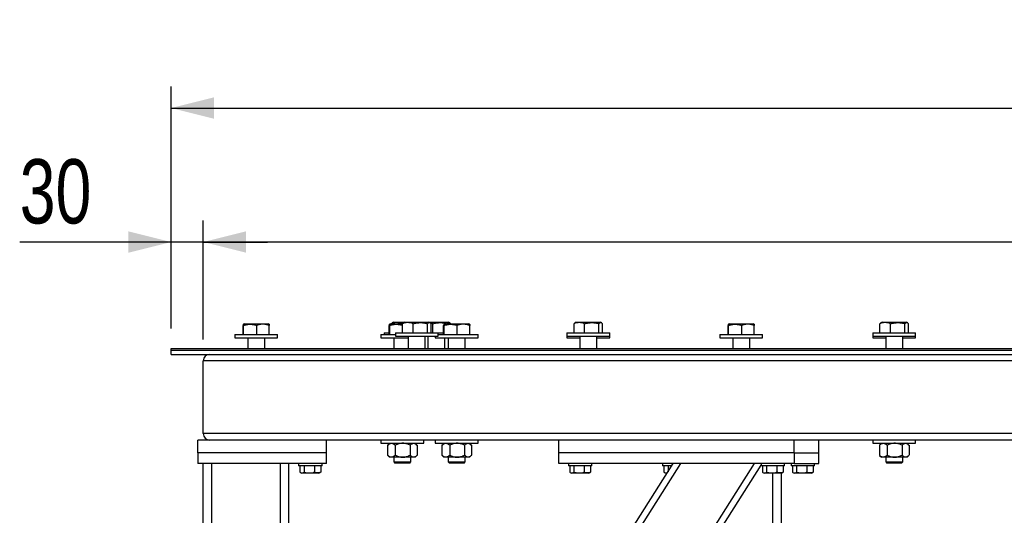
# Model space of a CAD drawing. Header units: millimetres. Extents: x 5 to 589, y 5 to 415.
# Tile 45 of 115: x 420 to 466, y 212 to 235. Entities that reach past the tile are written whole.
import ezdxf

# ---------------------------------------------------------------- set-up
doc = ezdxf.new("R2010")
doc.units = ezdxf.units.MM
doc.layers.add('COTES', color=1, linetype='Continuous')
doc.layers.add('TRAIT-FORT', color=4, linetype='Continuous', lineweight=25)
doc.styles.add('SLDTEXTSTYLE0', font='TXT', dxfattribs={"width": 0.75})
doc.dimstyles.new('SLDDIMSTYLE0', dxfattribs={"dimtxt": 3, "dimasz": 2, "dimexe": 0, "dimexo": 0.0625, "dimgap": 0.75, "dimtad": 1, "dimlfac": 20, "dimrnd": 1e-09, "dimzin": 12, "dimdsep": 46, "dimtxsty": 'SLDTEXTSTYLE0', "dimsah": 1, "dimcen": 0.09, "dimadec": 0, "dimazin": 3, "dimtfac": 1, "dimtofl": 0, "dimtmove": 0, "dimatfit": 3, "dimfxl": 1, "dimfrac": 2, "dimtolj": 1, "dimtzin": 12, "dimarcsym": 0})
doc.dimstyles.new('SLDDIMSTYLE1', dxfattribs={"dimtxt": 3, "dimasz": 2, "dimexe": 0, "dimexo": 0.0625, "dimgap": 0.75, "dimtad": 1, "dimlfac": 20, "dimrnd": 1e-09, "dimzin": 12, "dimdsep": 46, "dimtxsty": 'SLDTEXTSTYLE0', "dimsah": 1, "dimcen": 0.09, "dimadec": 0, "dimazin": 3, "dimtfac": 1, "dimtmove": 0, "dimatfit": 0, "dimfxl": 1, "dimfrac": 2, "dimtolj": 1, "dimtzin": 12, "dimarcsym": 0})

# ---------------------------------------------------------------- blocks, each defined once
blk = doc.blocks.new('_D_14')
at = {"layer": 'COTES', "color": 1, "transparency": 16777216}
for p, q in [((426.683, 220.802), (426.683, 225.847)), ((428.183, 220.302), (428.183, 225.847)), ((426.683, 224.847), (419.609, 224.847)), ((428.183, 224.847), (426.683, 224.847)), ((428.183, 224.847), (431.183, 224.847))]:
    blk.add_line(p, q, dxfattribs=at)
for points in [[(426.683, 224.847), (424.683, 225.347), (424.683, 224.347)], [(428.183, 224.847), (430.183, 224.347), (430.183, 225.347)]]:
    blk.add_solid(points, dxfattribs=at)
at = {"layer": 'COTES', "color": 1, "transparency": 16777216, "insert": (419.609, 228.714), "char_height": 3, "attachment_point": 1, "style": 'SLDTEXTSTYLE0'}
blk.add_mtext('30', dxfattribs=at)
blk = doc.blocks.new('_D_15')
at = {"layer": 'COTES', "color": 1, "transparency": 16777216}
for p, q in [((426.683, 220.802), (426.683, 232.102)), ((573.183, 220.802), (573.183, 232.102)), ((426.683, 231.102), (573.183, 231.102))]:
    blk.add_line(p, q, dxfattribs=at)
for points in [[(426.683, 231.102), (428.683, 230.602), (428.683, 231.602)], [(573.183, 231.102), (571.183, 231.602), (571.183, 230.602)]]:
    blk.add_solid(points, dxfattribs=at)
at = {"layer": 'COTES', "color": 1, "transparency": 16777216, "char_height": 3, "attachment_point": 1, "style": 'SLDTEXTSTYLE0'}
for s, insert in [('2930', (490.305, 234.969)), ('Toles', (500.297, 234.969))]:
    blk.add_mtext(s, dxfattribs=dict(at, insert=insert))
blk = doc.blocks.new('_D_17')
at = {"layer": 'COTES', "color": 1, "transparency": 16777216}
for p, q in [((428.183, 220.302), (428.183, 225.847)), ((571.683, 220.302), (571.683, 225.847)), ((571.683, 224.847), (428.183, 224.847))]:
    blk.add_line(p, q, dxfattribs=at)
for points in [[(428.183, 224.847), (430.183, 224.347), (430.183, 225.347)], [(571.683, 224.847), (569.683, 225.347), (569.683, 224.347)]]:
    blk.add_solid(points, dxfattribs=at)
at = {"layer": 'COTES', "color": 1, "transparency": 16777216, "char_height": 3, "attachment_point": 1, "style": 'SLDTEXTSTYLE0'}
for s, insert in [('2870', (488.68, 228.714)), ('Cadre', (498.672, 228.714))]:
    blk.add_mtext(s, dxfattribs=dict(at, insert=insert))

msp = doc.modelspace()

# ---------------------------------------------------------------- linework, layer by layer
at = {"layer": 'TRAIT-FORT', "color": 4, "linetype": 'Continuous', "lineweight": 25}
for p, q in [((430.04578, 220.52658), (430.04578, 220.95567)), ((430.08618, 221.02658), (430.05566, 221.00896)), ((430.06715, 220.52658), (430.06715, 220.95567)), ((430.08618, 221.02658), (430.95627, 221.02658)), ((430.67755, 220.52658), (430.67755, 220.95567)), ((430.95627, 221.02658), (431.22618, 221.02658)), ((431.25669, 221.00896), (431.22618, 221.02658)), ((431.26658, 220.52658), (431.26658, 220.95567)), ((436.86904, 220.52658), (436.86904, 220.95567)), ((436.90945, 221.02658), (436.87893, 221.00896)), ((436.89042, 220.52658), (436.89042, 220.95567)), ((436.90945, 221.02658), (437.48504, 221.02658)), ((436.96363, 221.02658), (436.96363, 221.03067)), ((437.0607, 221.10158), (437.01143, 221.07313)), ((437.0607, 221.10158), (437.5821, 221.10158)), ((437.45923, 221.03067), (437.49365, 221.03992)), ((437.45923, 221.02658), (437.45923, 221.03067)), ((437.48504, 220.60158), (437.48504, 221.03067)), ((437.5821, 221.10158), (437.53284, 221.07313)), ((437.5821, 221.10158), (438.70437, 221.10158)), ((437.98064, 220.60158), (437.98064, 221.03067)), ((438.64771, 220.60158), (438.64771, 221.03067)), ((438.70437, 221.10158), (438.7221, 221.10158)), ((438.77137, 221.07313), (438.7221, 221.10158)), ((438.7221, 221.10158), (439.62282, 221.10158)), ((438.89908, 221.03067), (438.77404, 221.06991)), ((438.81917, 220.60158), (438.81917, 221.03067)), ((438.89908, 220.60158), (438.89908, 221.03067)), ((439.40896, 220.52658), (439.40896, 220.95567)), ((439.44936, 221.02658), (439.41885, 221.00896)), ((439.43033, 220.52658), (439.43033, 220.95567)), ((439.44936, 221.02658), (440.31945, 221.02658)), ((439.56615, 221.02658), (439.56615, 221.03067)), ((439.62282, 221.10158), (439.64055, 221.10158)), ((439.68982, 221.07313), (439.64055, 221.10158)), ((439.73762, 221.02658), (439.73762, 221.03067)), ((440.04073, 220.52658), (440.04073, 220.95567)), ((440.31945, 221.02658), (440.58936, 221.02658)), ((440.61988, 221.00896), (440.58936, 221.02658)), ((440.62976, 220.52658), (440.62976, 220.95567)), ((445.49763, 220.60158), (445.49763, 221.03067)), ((445.5947, 221.10158), (445.54543, 221.07313)), ((445.5947, 221.10158), (446.71696, 221.10158)), ((445.99323, 220.60158), (445.99323, 221.03067)), ((446.6603, 220.60158), (446.6603, 221.03067)), ((446.71696, 221.10158), (446.7347, 221.10158)), ((446.78396, 221.07313), (446.7347, 221.10158)), ((446.83176, 220.60158), (446.83176, 221.03067)), ((452.69654, 220.52658), (452.69654, 220.95567)), ((452.73694, 221.02658), (452.70642, 221.00896)), ((452.71791, 220.52658), (452.71791, 220.95567)), ((452.73694, 221.02658), (453.60703, 221.02658)), ((453.32831, 220.52658), (453.32831, 220.95567)), ((453.60703, 221.02658), (453.87694, 221.02658)), ((453.90746, 221.00896), (453.87694, 221.02658)), ((453.91734, 220.52658), (453.91734, 220.95567)), ((459.78466, 220.60158), (459.78466, 221.03067)), ((459.88173, 221.10158), (459.83246, 221.07313)), ((459.88173, 221.10158), (461.00399, 221.10158)), ((460.28026, 220.60158), (460.28026, 221.03067)), ((460.94733, 220.60158), (460.94733, 221.03067)), ((461.00399, 221.10158), (461.02173, 221.10158)), ((461.07099, 221.07313), (461.02173, 221.10158)), ((461.11879, 220.60158), (461.11879, 221.03067)), ((429.65618, 220.52658), (429.65618, 220.37658)), ((429.65618, 220.52658), (431.26138, 220.52658)), ((429.65618, 220.37658), (431.26138, 220.37658)), ((430.25618, 220.37658), (430.25618, 219.87658)), ((431.05618, 219.87658), (431.05618, 220.37658)), ((431.26138, 220.52658), (431.65618, 220.52658)), ((431.26138, 220.37658), (431.65618, 220.37658)), ((431.65618, 220.37658), (431.65618, 220.52658)), ((436.47945, 220.52658), (436.47945, 220.37658)), ((436.47945, 220.52658), (437.1521, 220.52658)), ((436.47945, 220.37658), (437.7521, 220.37658)), ((436.6307, 220.60158), (436.6307, 220.52658)), ((436.6307, 220.60158), (436.86904, 220.60158)), ((437.07945, 220.37658), (437.07945, 219.87658)), ((437.1521, 220.60158), (437.1521, 220.45158)), ((437.1521, 220.60158), (439.14019, 220.60158)), ((437.1521, 220.45158), (439.14019, 220.45158)), ((437.7521, 220.45158), (437.7521, 219.87658)), ((438.5521, 219.87658), (438.5521, 220.45158)), ((438.67055, 220.45158), (438.67055, 219.87658)), ((439.01936, 220.45158), (439.01936, 220.37658)), ((439.01936, 220.37658), (440.62456, 220.37658)), ((439.14019, 220.60158), (439.1521, 220.60158)), ((439.14019, 220.45158), (439.1521, 220.45158)), ((439.1521, 220.45158), (439.1521, 220.60158)), ((439.1521, 220.60158), (439.40896, 220.60158)), ((439.1521, 220.52658), (440.62456, 220.52658)), ((439.47055, 219.87658), (439.47055, 220.37658)), ((439.61936, 220.37658), (439.61936, 219.87658)), ((440.41936, 219.87658), (440.41936, 220.37658)), ((440.62456, 220.52658), (441.01936, 220.52658)), ((440.62456, 220.37658), (441.01936, 220.37658)), ((441.01936, 220.37658), (441.01936, 220.52658)), ((445.1647, 220.60158), (445.1647, 220.45158)), ((445.1647, 220.60158), (447.15278, 220.60158)), ((445.1647, 220.45158), (445.1647, 220.37658)), ((445.1647, 220.45158), (447.15278, 220.45158)), ((445.1647, 220.37658), (445.7647, 220.37658)), ((445.7647, 220.45158), (445.7647, 219.87658)), ((446.5647, 219.87658), (446.5647, 220.45158)), ((446.5647, 220.37658), (446.7699, 220.37658)), ((446.7699, 220.37658), (447.1647, 220.37658)), ((447.15278, 220.60158), (447.1647, 220.60158)), ((447.15278, 220.45158), (447.1647, 220.45158)), ((447.1647, 220.45158), (447.1647, 220.60158)), ((447.1647, 220.37658), (447.1647, 220.45158)), ((452.30694, 220.52658), (452.30694, 220.37658)), ((452.30694, 220.52658), (453.91214, 220.52658)), ((452.30694, 220.37658), (453.91214, 220.37658)), ((452.90694, 220.37658), (452.90694, 219.87658)), ((453.70694, 219.87658), (453.70694, 220.37658)), ((453.91214, 220.52658), (454.30694, 220.52658)), ((453.91214, 220.37658), (454.30694, 220.37658)), ((454.30694, 220.37658), (454.30694, 220.52658)), ((459.45173, 220.60158), (459.45173, 220.45158)), ((459.45173, 220.60158), (461.43981, 220.60158)), ((459.45173, 220.45158), (459.45173, 220.37658)), ((459.45173, 220.45158), (461.43981, 220.45158)), ((459.45173, 220.37658), (460.05173, 220.37658)), ((460.05173, 220.45158), (460.05173, 219.87658)), ((460.85173, 219.87658), (460.85173, 220.45158)), ((460.85173, 220.37658), (461.05693, 220.37658)), ((461.05693, 220.37658), (461.45173, 220.37658)), ((461.43981, 220.60158), (461.45173, 220.60158)), ((461.43981, 220.45158), (461.45173, 220.45158)), ((461.45173, 220.45158), (461.45173, 220.60158)), ((461.45173, 220.37658), (461.45173, 220.45158)), ((426.68252, 219.80158), (426.68252, 219.87658)), ((426.68252, 219.87658), (514.68252, 219.87658)), ((426.68252, 219.80158), (514.68252, 219.80158)), ((426.68252, 219.60158), (426.68252, 219.80158)), ((426.68252, 219.80158), (573.18252, 219.80158)), ((426.68252, 219.60158), (573.18252, 219.60158)), ((428.18252, 215.90158), (428.18252, 219.30158)), ((571.68252, 219.30158), (428.18252, 219.30158)), ((571.68252, 215.90158), (428.18252, 215.90158)), ((433.93252, 215.60158), (427.93252, 215.60158)), ((427.93252, 215.00158), (427.93252, 215.60158)), ((444.78252, 215.60158), (433.93252, 215.60158)), ((433.93252, 215.00158), (433.93252, 215.60158)), ((436.47945, 215.60158), (436.47945, 215.45158)), ((436.47945, 215.45158), (438.08465, 215.45158)), ((436.79843, 215.36974), (436.78695, 215.35876)), ((436.78695, 215.35876), (436.78695, 214.8944)), ((436.87945, 215.45158), (436.79802, 215.37015)), ((437.15171, 215.35876), (437.15171, 214.8944)), ((437.8442, 215.35876), (437.8442, 214.8944)), ((438.16087, 215.37015), (438.07945, 215.45158)), ((438.08465, 215.45158), (438.47945, 215.45158)), ((438.17194, 215.35876), (438.17194, 214.8944)), ((438.47945, 215.45158), (438.47945, 215.60158)), ((439.01936, 215.60158), (439.01936, 215.45158)), ((439.01936, 215.45158), (440.62456, 215.45158)), ((439.33834, 215.36974), (439.32687, 215.35876)), ((439.32687, 215.35876), (439.32687, 214.8944)), ((439.41936, 215.45158), (439.33793, 215.37015)), ((439.69163, 215.35876), (439.69163, 214.8944)), ((440.38412, 215.35876), (440.38412, 214.8944)), ((440.70079, 215.37015), (440.61936, 215.45158)), ((440.62456, 215.45158), (441.01936, 215.45158)), ((440.71185, 215.35876), (440.71185, 214.8944)), ((441.01936, 215.45158), (441.01936, 215.60158)), ((444.78252, 215.00158), (444.78252, 215.60158)), ((455.78252, 215.60158), (444.78252, 215.60158)), ((469.43252, 215.60158), (455.78252, 215.60158)), ((455.78252, 215.00158), (455.78252, 215.60158)), ((456.93252, 215.00158), (456.93252, 215.60158)), ((459.45173, 215.60158), (459.45173, 215.45158)), ((459.45173, 215.45158), (461.05693, 215.45158)), ((459.77071, 215.36974), (459.75924, 215.35876)), ((459.75924, 215.35876), (459.75924, 214.8944)), ((459.85173, 215.45158), (459.7703, 215.37015)), ((460.12399, 215.35876), (460.12399, 214.8944)), ((460.81648, 215.35876), (460.81648, 214.8944)), ((461.13315, 215.37015), (461.05173, 215.45158)), ((461.05693, 215.45158), (461.45173, 215.45158)), ((461.14422, 215.35876), (461.14422, 214.8944)), ((461.45173, 215.45158), (461.45173, 215.60158)), ((427.93252, 215.00158), (427.93252, 214.50158)), ((433.93252, 215.00158), (427.93252, 215.00158)), ((433.93252, 214.50158), (433.93252, 215.00158)), ((436.78695, 214.8944), (436.79843, 214.88325)), ((436.7981, 214.88292), (436.87945, 214.80158)), ((436.96933, 214.80158), (436.87945, 214.80158)), ((437.49795, 214.80158), (436.96933, 214.80158)), ((437.07945, 214.80158), (437.07945, 214.58158)), ((438.00807, 214.80158), (437.49795, 214.80158)), ((437.87945, 214.58158), (437.87945, 214.80158)), ((438.07945, 214.80158), (438.00807, 214.80158)), ((438.07945, 214.80158), (438.16079, 214.88292)), ((439.32687, 214.8944), (439.33834, 214.88325)), ((439.33802, 214.88292), (439.41936, 214.80158)), ((439.50925, 214.80158), (439.41936, 214.80158)), ((440.03787, 214.80158), (439.50925, 214.80158)), ((439.61936, 214.80158), (439.61936, 214.58158)), ((440.54798, 214.80158), (440.03787, 214.80158)), ((440.41936, 214.58158), (440.41936, 214.80158)), ((440.61936, 214.80158), (440.54798, 214.80158)), ((440.61936, 214.80158), (440.70071, 214.88292)), ((444.78252, 214.50158), (444.78252, 215.00158)), ((455.78252, 215.00158), (444.78252, 215.00158)), ((455.78252, 215.00158), (456.93252, 215.00158)), ((455.78252, 215.00158), (455.78252, 214.50158)), ((456.93252, 214.50158), (456.93252, 215.00158)), ((459.75924, 214.8944), (459.77071, 214.88325)), ((459.77038, 214.88292), (459.85173, 214.80158)), ((459.94161, 214.80158), (459.85173, 214.80158)), ((460.47024, 214.80158), (459.94161, 214.80158)), ((460.05173, 214.80158), (460.05173, 214.58158)), ((460.98035, 214.80158), (460.47024, 214.80158)), ((460.85173, 214.58158), (460.85173, 214.80158)), ((461.05173, 214.80158), (460.98035, 214.80158)), ((461.05173, 214.80158), (461.13307, 214.88292)), ((433.93252, 214.50158), (427.93252, 214.50158)), ((428.18252, 174.90158), (428.18252, 214.50158)), ((428.58252, 174.90158), (428.58252, 214.50158)), ((431.78252, 174.90158), (431.78252, 214.50158)), ((432.18252, 191.00158), (432.18252, 214.50158)), ((432.63252, 214.50158), (432.63252, 214.40158)), ((433.3932, 214.40158), (432.63252, 214.40158)), ((432.69553, 214.40158), (432.69553, 214.10181)), ((432.88654, 214.40158), (432.88654, 214.10181)), ((433.28252, 188.02078), (450.13394, 214.50158)), ((433.28252, 187.46199), (450.48953, 214.50158)), ((433.28252, 182.06037), (453.92693, 214.50158)), ((433.31434, 181.55158), (454.23252, 214.42301)), ((433.37354, 214.40158), (433.37354, 214.10181)), ((433.73252, 214.40158), (433.3932, 214.40158)), ((433.66952, 214.40158), (433.66952, 214.10181)), ((433.73252, 214.40158), (433.73252, 214.50158)), ((437.07945, 214.58158), (437.13445, 214.52658)), ((437.07945, 214.58158), (437.69004, 214.58158)), ((437.66108, 214.52658), (437.13445, 214.52658)), ((437.82445, 214.52658), (437.66108, 214.52658)), ((437.69004, 214.58158), (437.87945, 214.58158)), ((437.82445, 214.52658), (437.87945, 214.58158)), ((439.61936, 214.58158), (439.67436, 214.52658)), ((439.61936, 214.58158), (440.22995, 214.58158)), ((440.201, 214.52658), (439.67436, 214.52658)), ((440.36436, 214.52658), (440.201, 214.52658)), ((440.22995, 214.58158), (440.41936, 214.58158)), ((440.36436, 214.52658), (440.41936, 214.58158)), ((455.78252, 214.50158), (444.78252, 214.50158)), ((445.23252, 214.50158), (445.23252, 214.40158)), ((445.9932, 214.40158), (445.23252, 214.40158)), ((445.29553, 214.40158), (445.29553, 214.10181)), ((445.48654, 214.40158), (445.48654, 214.10181)), ((445.97354, 214.40158), (445.97354, 214.10181)), ((446.33252, 214.40158), (445.9932, 214.40158)), ((446.26952, 214.40158), (446.26952, 214.10181)), ((446.33252, 214.40158), (446.33252, 214.50158)), ((449.63252, 214.50158), (449.63252, 214.40158)), ((450.0703, 214.40158), (449.63252, 214.40158)), ((449.69553, 214.40158), (449.69553, 214.10181)), ((449.88654, 214.40158), (449.88654, 214.11281)), ((454.23252, 214.50158), (454.23252, 214.40158)), ((454.9932, 214.40158), (454.23252, 214.40158)), ((454.29553, 214.40158), (454.29553, 214.10181)), ((454.48654, 214.40158), (454.48654, 214.10181)), ((454.97354, 214.40158), (454.97354, 214.10181)), ((455.33252, 214.40158), (454.9932, 214.40158)), ((455.26952, 214.40158), (455.26952, 214.10181)), ((455.33252, 214.40158), (455.33252, 214.50158)), ((455.63252, 214.50158), (455.63252, 214.40158)), ((456.3932, 214.40158), (455.63252, 214.40158)), ((455.69553, 214.40158), (455.69553, 214.10181)), ((455.78252, 214.50158), (456.93252, 214.50158)), ((455.88654, 214.40158), (455.88654, 214.10181)), ((456.37354, 214.40158), (456.37354, 214.10181)), ((456.73252, 214.40158), (456.3932, 214.40158)), ((456.66952, 214.40158), (456.66952, 214.10181)), ((456.73252, 214.40158), (456.73252, 214.50158)), ((460.05173, 214.58158), (460.10673, 214.52658)), ((460.05173, 214.58158), (460.66232, 214.58158)), ((460.63336, 214.52658), (460.10673, 214.52658)), ((460.79673, 214.52658), (460.63336, 214.52658)), ((460.66232, 214.58158), (460.85173, 214.58158)), ((460.79673, 214.52658), (460.85173, 214.58158)), ((432.7202, 214.0854), (432.77877, 214.05158)), ((433.13266, 214.05158), (432.77877, 214.05158)), ((433.58627, 214.05158), (433.13266, 214.05158)), ((433.58627, 214.05158), (433.64485, 214.0854)), ((433.66952, 214.10181), (433.64391, 214.08703)), ((445.3202, 214.0854), (445.37877, 214.05158)), ((445.73266, 214.05158), (445.37877, 214.05158)), ((446.18627, 214.05158), (445.73266, 214.05158)), ((446.18627, 214.05158), (446.24485, 214.0854)), ((446.26952, 214.10181), (446.24391, 214.08703)), ((449.7202, 214.0854), (449.77877, 214.05158)), ((449.84758, 214.05158), (449.77877, 214.05158)), ((454.3202, 214.0854), (454.37877, 214.05158)), ((454.73266, 214.05158), (454.37877, 214.05158)), ((455.18627, 214.05158), (454.73266, 214.05158)), ((454.78252, 174.90158), (454.78252, 214.05158)), ((455.18252, 191.00158), (455.18252, 214.05158)), ((455.18627, 214.05158), (455.24485, 214.0854)), ((455.26952, 214.10181), (455.24391, 214.08703)), ((455.7202, 214.0854), (455.77877, 214.05158)), ((456.13266, 214.05158), (455.77877, 214.05158)), ((456.58627, 214.05158), (456.13266, 214.05158)), ((456.58627, 214.05158), (456.64485, 214.0854)), ((456.66952, 214.10181), (456.64391, 214.08703))]:
    msp.add_line(p, q, dxfattribs=at)
for centre, start, end in [((428.48252, 219.30158), 90, 180), ((428.48252, 215.90158), 180, 270)]:
    msp.add_arc(centre, 0.3, start, end, dxfattribs=at)
for points, knots in [([(430.06715, 220.95567), (430.0653, 220.97115), (430.06155, 221.00244), (430.05599, 221.01389), (430.05068, 220.99708), (430.04742, 220.96956), (430.04578, 220.95567)], [0, 0, 0, 0, 0.26460747, 0.534953, 0.76534584, 1, 1, 1, 1]), ([(430.06715, 220.95567), (430.09347, 220.96381), (430.1462, 220.98013), (430.22731, 220.99764), (430.3101, 221.00831), (430.38978, 221.01032), (430.46532, 221.00495), (430.53648, 220.99381), (430.60741, 220.97752), (430.65414, 220.96296), (430.67755, 220.95567)], [0, 0, 0, 0, 0.13202976, 0.26457402, 0.39927843, 0.53500867, 0.64989194, 0.76540603, 0.88250798, 1, 1, 1, 1]), ([(431.26658, 220.95567), (431.24814, 220.96167), (431.21123, 220.9737), (431.15494, 220.98823), (431.09789, 220.99955), (431.03451, 221.00763), (430.96485, 221.01049), (430.88888, 221.00594), (430.8127, 220.99382), (430.74203, 220.9766), (430.69732, 220.96208), (430.67755, 220.95567)], [0, 0, 0, 0, 0.09597591, 0.19213026, 0.28898369, 0.38615496, 0.51175797, 0.63826211, 0.76733117, 0.89712084, 1, 1, 1, 1]), ([(431.25647, 221.00856), (431.25653, 221.0087), (431.25825, 221.01256), (431.26168, 220.9951), (431.26494, 220.96889), (431.26658, 220.95567)], [0, 0, 0, 0, 0.01831793, 0.50466128, 1, 1, 1, 1]), ([(436.89042, 220.95567), (436.88856, 220.97115), (436.88481, 221.00244), (436.87926, 221.01389), (436.87394, 220.99708), (436.87069, 220.96956), (436.86904, 220.95567)], [0, 0, 0, 0, 0.26460747, 0.534953, 0.76534584, 1, 1, 1, 1]), ([(436.89042, 220.95567), (436.91673, 220.96381), (436.96947, 220.98013), (437.05057, 220.99764), (437.13336, 221.00831), (437.21305, 221.01031), (437.28859, 221.00496), (437.35974, 220.99378), (437.42537, 220.97885), (437.46687, 220.96599), (437.48504, 220.96036)], [0, 0, 0, 0, 0.13560008, 0.27172856, 0.41007561, 0.54947623, 0.66746614, 0.78610394, 0.90637253, 1, 1, 1, 1]), ([(437.45923, 221.03067), (437.41621, 221.04615), (437.32925, 221.07744), (437.2004, 221.08889), (437.07724, 221.07208), (437.00173, 221.04456), (436.96363, 221.03067)], [0, 0, 0, 0, 0.26460747, 0.534953, 0.76534584, 1, 1, 1, 1]), ([(437.01181, 221.07046), (437.00146, 221.06459), (436.98518, 221.05535), (436.96938, 221.03725), (436.96363, 221.03067)], [0, 0, 0, 0, 0.636247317, 1, 1, 1, 1]), ([(437.98064, 221.03067), (437.93762, 221.04615), (437.85066, 221.07744), (437.72181, 221.08889), (437.59865, 221.07208), (437.52314, 221.04456), (437.48504, 221.03067)], [0, 0, 0, 0, 0.26460747, 0.534953, 0.76534584, 1, 1, 1, 1]), ([(437.53322, 221.07046), (437.52287, 221.06459), (437.50659, 221.05535), (437.49078, 221.03725), (437.48504, 221.03067)], [0, 0, 0, 0, 0.636247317, 1, 1, 1, 1]), ([(437.98064, 221.03067), (438.0094, 221.03881), (438.06703, 221.05513), (438.15566, 221.07264), (438.24614, 221.08331), (438.33322, 221.08532), (438.41578, 221.07995), (438.49353, 221.06881), (438.57105, 221.05252), (438.62213, 221.03796), (438.64771, 221.03067)], [0, 0, 0, 0, 0.13202976, 0.26457402, 0.39927843, 0.53500867, 0.64989194, 0.76540603, 0.88250798, 1, 1, 1, 1]), ([(438.81917, 221.03067), (438.80839, 221.04223), (438.78673, 221.06545), (438.74996, 221.08592), (438.7089, 221.08455), (438.67368, 221.05958), (438.65346, 221.03707), (438.64771, 221.03067)], [0, 0, 0, 0, 0.19218444, 0.38622895, 0.63824284, 0.89706663, 1, 1, 1, 1]), ([(438.89908, 221.03067), (438.92784, 221.03881), (438.98547, 221.05513), (439.07411, 221.07264), (439.16458, 221.08331), (439.25167, 221.08532), (439.33422, 221.07995), (439.41198, 221.06881), (439.4895, 221.05252), (439.54057, 221.03796), (439.56615, 221.03067)], [0, 0, 0, 0, 0.13202976, 0.26457402, 0.39927843, 0.53500867, 0.64989194, 0.76540603, 0.88250798, 1, 1, 1, 1]), ([(439.43033, 220.95567), (439.42848, 220.97115), (439.42473, 221.00244), (439.41917, 221.01389), (439.41386, 220.99708), (439.4106, 220.96956), (439.40896, 220.95567)], [0, 0, 0, 0, 0.26460747, 0.534953, 0.76534584, 1, 1, 1, 1]), ([(439.43033, 220.95567), (439.45665, 220.96381), (439.50939, 220.98013), (439.59049, 220.99764), (439.67328, 221.00831), (439.75296, 221.01032), (439.82851, 221.00495), (439.89966, 220.99381), (439.97059, 220.97752), (440.01733, 220.96296), (440.04073, 220.95567)], [0, 0, 0, 0, 0.13202976, 0.26457402, 0.39927843, 0.53500867, 0.64989194, 0.76540603, 0.88250798, 1, 1, 1, 1]), ([(439.73762, 221.03067), (439.72684, 221.04223), (439.70518, 221.06545), (439.66841, 221.08592), (439.62734, 221.08455), (439.59213, 221.05958), (439.57191, 221.03707), (439.56615, 221.03067)], [0, 0, 0, 0, 0.19218444, 0.38622895, 0.63824284, 0.89706663, 1, 1, 1, 1]), ([(440.62976, 220.95567), (440.61132, 220.96167), (440.57442, 220.9737), (440.51813, 220.98823), (440.46107, 220.99955), (440.3977, 221.00763), (440.32804, 221.01049), (440.25207, 221.00594), (440.17588, 220.99382), (440.10521, 220.9766), (440.0605, 220.96208), (440.04073, 220.95567)], [0, 0, 0, 0, 0.09597591, 0.19213026, 0.28898369, 0.38615496, 0.51175797, 0.63826211, 0.76733117, 0.89712084, 1, 1, 1, 1]), ([(440.61965, 221.00856), (440.61971, 221.0087), (440.62144, 221.01256), (440.62487, 220.9951), (440.62812, 220.96889), (440.62976, 220.95567)], [0, 0, 0, 0, 0.01831793, 0.50466128, 1, 1, 1, 1]), ([(445.99323, 221.03067), (445.95021, 221.04615), (445.86325, 221.07744), (445.7344, 221.08889), (445.61124, 221.07208), (445.53573, 221.04456), (445.49763, 221.03067)], [0, 0, 0, 0, 0.26460747, 0.534953, 0.76534584, 1, 1, 1, 1]), ([(445.54581, 221.07046), (445.53546, 221.06459), (445.51918, 221.05535), (445.50338, 221.03725), (445.49763, 221.03067)], [0, 0, 0, 0, 0.636247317, 1, 1, 1, 1]), ([(445.99323, 221.03067), (446.02199, 221.03881), (446.07962, 221.05513), (446.16825, 221.07264), (446.25873, 221.08331), (446.34581, 221.08532), (446.42837, 221.07995), (446.50612, 221.06881), (446.58364, 221.05252), (446.63472, 221.03796), (446.6603, 221.03067)], [0, 0, 0, 0, 0.13202976, 0.26457402, 0.39927843, 0.53500867, 0.64989194, 0.76540603, 0.88250798, 1, 1, 1, 1]), ([(446.83176, 221.03067), (446.82098, 221.04223), (446.79932, 221.06545), (446.76255, 221.08592), (446.72149, 221.08455), (446.68628, 221.05958), (446.66605, 221.03707), (446.6603, 221.03067)], [0, 0, 0, 0, 0.19218444, 0.38622895, 0.63824284, 0.89706663, 1, 1, 1, 1]), ([(452.71791, 220.95567), (452.71606, 220.97115), (452.71231, 221.00244), (452.70675, 221.01389), (452.70144, 220.99708), (452.69818, 220.96956), (452.69654, 220.95567)], [0, 0, 0, 0, 0.26460747, 0.534953, 0.76534584, 1, 1, 1, 1]), ([(452.71791, 220.95567), (452.74423, 220.96381), (452.79696, 220.98013), (452.87807, 220.99764), (452.96086, 221.00831), (453.04054, 221.01032), (453.11609, 221.00495), (453.18724, 220.99381), (453.25817, 220.97752), (453.30491, 220.96296), (453.32831, 220.95567)], [0, 0, 0, 0, 0.13202976, 0.26457402, 0.39927843, 0.53500867, 0.64989194, 0.76540603, 0.88250798, 1, 1, 1, 1]), ([(453.91734, 220.95567), (453.8989, 220.96167), (453.86199, 220.9737), (453.8057, 220.98823), (453.74865, 220.99955), (453.68527, 221.00763), (453.61561, 221.01049), (453.53964, 221.00594), (453.46346, 220.99382), (453.39279, 220.9766), (453.34808, 220.96208), (453.32831, 220.95567)], [0, 0, 0, 0, 0.09597591, 0.19213026, 0.28898369, 0.38615496, 0.51175797, 0.63826211, 0.76733117, 0.89712084, 1, 1, 1, 1]), ([(453.90723, 221.00856), (453.90729, 221.0087), (453.90901, 221.01256), (453.91244, 220.9951), (453.9157, 220.96889), (453.91734, 220.95567)], [0, 0, 0, 0, 0.01831793, 0.50466128, 1, 1, 1, 1]), ([(460.28026, 221.03067), (460.23724, 221.04615), (460.15028, 221.07744), (460.02143, 221.08889), (459.89827, 221.07208), (459.82276, 221.04456), (459.78466, 221.03067)], [0, 0, 0, 0, 0.26460747, 0.534953, 0.76534584, 1, 1, 1, 1]), ([(459.83284, 221.07046), (459.82249, 221.06459), (459.80621, 221.05535), (459.79041, 221.03725), (459.78466, 221.03067)], [0, 0, 0, 0, 0.636247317, 1, 1, 1, 1]), ([(460.28026, 221.03067), (460.30902, 221.03881), (460.36665, 221.05513), (460.45528, 221.07264), (460.54576, 221.08331), (460.63284, 221.08532), (460.7154, 221.07995), (460.79315, 221.06881), (460.87067, 221.05252), (460.92175, 221.03796), (460.94733, 221.03067)], [0, 0, 0, 0, 0.13202976, 0.26457402, 0.39927843, 0.53500867, 0.64989194, 0.76540603, 0.88250798, 1, 1, 1, 1]), ([(461.11879, 221.03067), (461.10801, 221.04223), (461.08635, 221.06545), (461.04958, 221.08592), (461.00852, 221.08455), (460.97331, 221.05958), (460.95308, 221.03707), (460.94733, 221.03067)], [0, 0, 0, 0, 0.19218444, 0.38622895, 0.63824284, 0.89706663, 1, 1, 1, 1]), ([(436.78695, 215.35876), (436.80041, 215.37092), (436.83407, 215.40136), (436.89156, 215.43754), (436.94001, 215.45105), (436.9662, 215.45152), (436.96933, 215.45158)], [0, 0, 0, 0, 0.23468943, 0.58731271, 0.9505954, 1, 1, 1, 1]), ([(436.96933, 215.45158), (436.97914, 215.45107), (436.99883, 215.45006), (437.02838, 215.44195), (437.05783, 215.42927), (437.08843, 215.4111), (437.11988, 215.38787), (437.14108, 215.36847), (437.15171, 215.35876)], [0, 0, 0, 0, 0.154351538, 0.309998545, 0.469233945, 0.629468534, 0.814328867, 1, 1, 1, 1]), ([(437.49795, 215.45158), (437.46785, 215.45025), (437.407, 215.44758), (437.31844, 215.42689), (437.23281, 215.39736), (437.17882, 215.37166), (437.15171, 215.35876)], [0, 0, 0, 0, 0.24957685, 0.50436193, 0.75104582, 1, 1, 1, 1]), ([(437.8442, 215.35876), (437.82076, 215.36998), (437.77374, 215.39248), (437.69961, 215.41988), (437.62211, 215.44043), (437.55412, 215.45035), (437.51246, 215.45126), (437.49795, 215.45158)], [0, 0, 0, 0, 0.215517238, 0.432226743, 0.654458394, 0.879689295, 1, 1, 1, 1]), ([(437.8442, 215.35876), (437.8553, 215.36998), (437.87755, 215.39248), (437.91263, 215.41988), (437.94931, 215.44043), (437.98149, 215.45035), (438.0012, 215.45126), (438.00807, 215.45158)], [0, 0, 0, 0, 0.21551724, 0.43222674, 0.65445839, 0.87968929, 1, 1, 1, 1]), ([(438.00807, 215.45158), (438.02232, 215.45026), (438.05112, 215.4476), (438.09301, 215.42681), (438.12963, 215.40051), (438.15141, 215.37877), (438.16047, 215.36974)], [0, 0, 0, 0, 0.26940115, 0.54442422, 0.81070262, 1, 1, 1, 1]), ([(439.32687, 215.35876), (439.34032, 215.37092), (439.37399, 215.40136), (439.43147, 215.43754), (439.47993, 215.45105), (439.50611, 215.45152), (439.50925, 215.45158)], [0, 0, 0, 0, 0.23468943, 0.58731271, 0.9505954, 1, 1, 1, 1]), ([(439.50925, 215.45158), (439.51905, 215.45107), (439.53875, 215.45006), (439.5683, 215.44195), (439.59775, 215.42927), (439.62834, 215.4111), (439.65979, 215.38787), (439.681, 215.36847), (439.69163, 215.35876)], [0, 0, 0, 0, 0.154351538, 0.309998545, 0.469233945, 0.629468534, 0.814328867, 1, 1, 1, 1]), ([(440.03787, 215.45158), (440.00776, 215.45025), (439.94692, 215.44758), (439.85836, 215.42689), (439.77272, 215.39736), (439.71874, 215.37166), (439.69163, 215.35876)], [0, 0, 0, 0, 0.24957685, 0.50436193, 0.75104582, 1, 1, 1, 1]), ([(440.38412, 215.35876), (440.36067, 215.36998), (440.31365, 215.39248), (440.23952, 215.41988), (440.16203, 215.44043), (440.09403, 215.45035), (440.05238, 215.45126), (440.03787, 215.45158)], [0, 0, 0, 0, 0.215517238, 0.432226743, 0.654458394, 0.879689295, 1, 1, 1, 1]), ([(440.38412, 215.35876), (440.39521, 215.36998), (440.41746, 215.39248), (440.45255, 215.41988), (440.48923, 215.44043), (440.5214, 215.45035), (440.54112, 215.45126), (440.54798, 215.45158)], [0, 0, 0, 0, 0.21551724, 0.43222674, 0.65445839, 0.87968929, 1, 1, 1, 1]), ([(440.54798, 215.45158), (440.56224, 215.45026), (440.59103, 215.4476), (440.63293, 215.42681), (440.66955, 215.40051), (440.69133, 215.37877), (440.70038, 215.36974)], [0, 0, 0, 0, 0.26940115, 0.54442422, 0.81070262, 1, 1, 1, 1]), ([(459.75924, 215.35876), (459.77269, 215.37092), (459.80635, 215.40136), (459.86384, 215.43754), (459.91229, 215.45105), (459.93848, 215.45152), (459.94161, 215.45158)], [0, 0, 0, 0, 0.23468943, 0.58731271, 0.9505954, 1, 1, 1, 1]), ([(459.94161, 215.45158), (459.95142, 215.45107), (459.97111, 215.45006), (460.00066, 215.44195), (460.03012, 215.42927), (460.06071, 215.4111), (460.09216, 215.38787), (460.11336, 215.36847), (460.12399, 215.35876)], [0, 0, 0, 0, 0.154351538, 0.309998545, 0.469233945, 0.629468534, 0.814328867, 1, 1, 1, 1]), ([(460.47024, 215.45158), (460.44013, 215.45025), (460.37928, 215.44758), (460.29072, 215.42689), (460.20509, 215.39736), (460.1511, 215.37166), (460.12399, 215.35876)], [0, 0, 0, 0, 0.24957685, 0.50436193, 0.75104582, 1, 1, 1, 1]), ([(460.81648, 215.35876), (460.79304, 215.36998), (460.74602, 215.39248), (460.67189, 215.41988), (460.59439, 215.44043), (460.5264, 215.45035), (460.48474, 215.45126), (460.47024, 215.45158)], [0, 0, 0, 0, 0.215517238, 0.432226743, 0.654458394, 0.879689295, 1, 1, 1, 1]), ([(460.81648, 215.35876), (460.82758, 215.36998), (460.84983, 215.39248), (460.88491, 215.41988), (460.92159, 215.44043), (460.95377, 215.45035), (460.97348, 215.45126), (460.98035, 215.45158)], [0, 0, 0, 0, 0.21551724, 0.43222674, 0.65445839, 0.87968929, 1, 1, 1, 1]), ([(460.98035, 215.45158), (460.9946, 215.45026), (461.0234, 215.4476), (461.06529, 215.42681), (461.10191, 215.40051), (461.12369, 215.37877), (461.13275, 215.36974)], [0, 0, 0, 0, 0.26940115, 0.54442422, 0.81070262, 1, 1, 1, 1]), ([(436.96933, 214.80158), (436.9662, 214.80163), (436.94075, 214.80209), (436.8923, 214.81525), (436.83474, 214.85119), (436.80041, 214.88224), (436.78695, 214.8944)], [0, 0, 0, 0, 0.04940377, 0.40100021, 0.76531448, 1, 1, 1, 1]), ([(437.15171, 214.8944), (437.14113, 214.88472), (437.11992, 214.86532), (437.0888, 214.84232), (437.05871, 214.82438), (437.02965, 214.81166), (436.99977, 214.8032), (436.97951, 214.80212), (436.96933, 214.80158)], [0, 0, 0, 0, 0.18491158, 0.37053221, 0.5253481, 0.68099717, 0.8398193, 1, 1, 1, 1]), ([(437.15171, 214.8944), (437.17515, 214.88318), (437.22217, 214.86067), (437.2963, 214.83327), (437.3738, 214.81272), (437.44179, 214.80281), (437.48345, 214.8019), (437.49795, 214.80158)], [0, 0, 0, 0, 0.21551724, 0.43222674, 0.65445839, 0.87968929, 1, 1, 1, 1]), ([(437.49795, 214.80158), (437.52806, 214.8029), (437.58891, 214.80558), (437.67747, 214.82626), (437.7631, 214.8558), (437.81708, 214.88149), (437.8442, 214.8944)], [0, 0, 0, 0, 0.24957685, 0.50436193, 0.75104582, 1, 1, 1, 1]), ([(438.00807, 214.80158), (437.99382, 214.8029), (437.96502, 214.80558), (437.92311, 214.82626), (437.88258, 214.8558), (437.85703, 214.88149), (437.8442, 214.8944)], [0, 0, 0, 0, 0.24957685, 0.50436193, 0.75104582, 1, 1, 1, 1]), ([(438.16046, 214.88325), (438.15316, 214.87592), (438.13468, 214.85737), (438.10349, 214.83334), (438.06683, 214.8127), (438.03465, 214.80281), (438.01493, 214.8019), (438.00807, 214.80158)], [0, 0, 0, 0, 0.15303243, 0.38700305, 0.62693567, 0.87010643, 1, 1, 1, 1]), ([(439.50925, 214.80158), (439.50611, 214.80163), (439.48067, 214.80209), (439.43221, 214.81525), (439.37465, 214.85119), (439.34032, 214.88224), (439.32687, 214.8944)], [0, 0, 0, 0, 0.04940377, 0.40100021, 0.76531448, 1, 1, 1, 1]), ([(439.69163, 214.8944), (439.68104, 214.88472), (439.65984, 214.86532), (439.62871, 214.84232), (439.59863, 214.82438), (439.56957, 214.81166), (439.53969, 214.8032), (439.51942, 214.80212), (439.50925, 214.80158)], [0, 0, 0, 0, 0.18491158, 0.37053221, 0.5253481, 0.68099717, 0.8398193, 1, 1, 1, 1]), ([(439.69163, 214.8944), (439.71507, 214.88318), (439.76209, 214.86067), (439.83622, 214.83327), (439.91372, 214.81272), (439.98171, 214.80281), (440.02337, 214.8019), (440.03787, 214.80158)], [0, 0, 0, 0, 0.21551724, 0.43222674, 0.65445839, 0.87968929, 1, 1, 1, 1]), ([(440.03787, 214.80158), (440.06798, 214.8029), (440.12882, 214.80558), (440.21739, 214.82626), (440.30302, 214.8558), (440.357, 214.88149), (440.38412, 214.8944)], [0, 0, 0, 0, 0.24957685, 0.50436193, 0.75104582, 1, 1, 1, 1]), ([(440.54798, 214.80158), (440.53374, 214.8029), (440.50494, 214.80558), (440.46303, 214.82626), (440.4225, 214.8558), (440.39695, 214.88149), (440.38412, 214.8944)], [0, 0, 0, 0, 0.24957685, 0.50436193, 0.75104582, 1, 1, 1, 1]), ([(440.70038, 214.88325), (440.69307, 214.87592), (440.67459, 214.85737), (440.64341, 214.83334), (440.60675, 214.8127), (440.57456, 214.80281), (440.55485, 214.8019), (440.54798, 214.80158)], [0, 0, 0, 0, 0.15303243, 0.38700305, 0.62693567, 0.87010643, 1, 1, 1, 1]), ([(459.94161, 214.80158), (459.93848, 214.80163), (459.91303, 214.80209), (459.86458, 214.81525), (459.80702, 214.85119), (459.77269, 214.88224), (459.75924, 214.8944)], [0, 0, 0, 0, 0.04940377, 0.40100021, 0.76531448, 1, 1, 1, 1]), ([(460.12399, 214.8944), (460.11341, 214.88472), (460.0922, 214.86532), (460.06108, 214.84232), (460.03099, 214.82438), (460.00193, 214.81166), (459.97205, 214.8032), (459.95179, 214.80212), (459.94161, 214.80158)], [0, 0, 0, 0, 0.18491158, 0.37053221, 0.5253481, 0.68099717, 0.8398193, 1, 1, 1, 1]), ([(460.12399, 214.8944), (460.14743, 214.88318), (460.19445, 214.86067), (460.26858, 214.83327), (460.34608, 214.81272), (460.41407, 214.80281), (460.45573, 214.8019), (460.47024, 214.80158)], [0, 0, 0, 0, 0.21551724, 0.43222674, 0.65445839, 0.87968929, 1, 1, 1, 1]), ([(460.47024, 214.80158), (460.50034, 214.8029), (460.56119, 214.80558), (460.64975, 214.82626), (460.73538, 214.8558), (460.78937, 214.88149), (460.81648, 214.8944)], [0, 0, 0, 0, 0.24957685, 0.50436193, 0.75104582, 1, 1, 1, 1]), ([(460.98035, 214.80158), (460.9661, 214.8029), (460.9373, 214.80558), (460.89539, 214.82626), (460.85486, 214.8558), (460.82931, 214.88149), (460.81648, 214.8944)], [0, 0, 0, 0, 0.24957685, 0.50436193, 0.75104582, 1, 1, 1, 1]), ([(461.13274, 214.88325), (461.12544, 214.87592), (461.10696, 214.85737), (461.07577, 214.83334), (461.03911, 214.8127), (461.00693, 214.80281), (460.98721, 214.8019), (460.98035, 214.80158)], [0, 0, 0, 0, 0.15303243, 0.38700305, 0.62693567, 0.87010643, 1, 1, 1, 1]), ([(432.69553, 214.10181), (432.71211, 214.09084), (432.74563, 214.06868), (432.79529, 214.06057), (432.84276, 214.07247), (432.87186, 214.09197), (432.88654, 214.10181)], [0, 0, 0, 0, 0.26460494, 0.53494775, 0.76534313, 1, 1, 1, 1]), ([(432.88654, 214.10181), (432.9485, 214.08662), (433.05098, 214.0615), (433.19961, 214.06383), (433.2996, 214.08127), (433.35712, 214.09725), (433.37354, 214.10181)], [0, 0, 0, 0, 0.38554949, 0.63764185, 0.89654625, 1, 1, 1, 1]), ([(433.66952, 214.10181), (433.64383, 214.09084), (433.59189, 214.06868), (433.51494, 214.06057), (433.44138, 214.07247), (433.39629, 214.09197), (433.37354, 214.10181)], [0, 0, 0, 0, 0.26460494, 0.53494775, 0.76534313, 1, 1, 1, 1]), ([(445.29553, 214.10181), (445.31211, 214.09084), (445.34563, 214.06868), (445.39529, 214.06057), (445.44276, 214.07247), (445.47186, 214.09197), (445.48654, 214.10181)], [0, 0, 0, 0, 0.26460494, 0.53494775, 0.76534313, 1, 1, 1, 1]), ([(445.48654, 214.10181), (445.5485, 214.08662), (445.65098, 214.0615), (445.79961, 214.06383), (445.8996, 214.08127), (445.95712, 214.09725), (445.97354, 214.10181)], [0, 0, 0, 0, 0.38554949, 0.63764185, 0.89654625, 1, 1, 1, 1]), ([(446.26952, 214.10181), (446.24383, 214.09084), (446.19189, 214.06868), (446.11494, 214.06057), (446.04138, 214.07247), (445.99629, 214.09197), (445.97354, 214.10181)], [0, 0, 0, 0, 0.26460494, 0.53494775, 0.76534313, 1, 1, 1, 1]), ([(449.69553, 214.10181), (449.71211, 214.09083), (449.74563, 214.06864), (449.79528, 214.06072), (449.83892, 214.07108), (449.8643, 214.08783), (449.87524, 214.09505)], [0, 0, 0, 0, 0.28145827, 0.56901988, 0.81408971, 1, 1, 1, 1]), ([(454.29553, 214.10181), (454.31211, 214.09084), (454.34563, 214.06868), (454.39529, 214.06057), (454.44276, 214.07247), (454.47186, 214.09197), (454.48654, 214.10181)], [0, 0, 0, 0, 0.26460494, 0.53494775, 0.76534313, 1, 1, 1, 1]), ([(454.48654, 214.10181), (454.5485, 214.08662), (454.65098, 214.0615), (454.79961, 214.06383), (454.8996, 214.08127), (454.95712, 214.09725), (454.97354, 214.10181)], [0, 0, 0, 0, 0.38554949, 0.63764185, 0.89654625, 1, 1, 1, 1]), ([(455.26952, 214.10181), (455.24383, 214.09084), (455.19189, 214.06868), (455.11494, 214.06057), (455.04138, 214.07247), (454.99629, 214.09197), (454.97354, 214.10181)], [0, 0, 0, 0, 0.26460494, 0.53494775, 0.76534313, 1, 1, 1, 1]), ([(455.69553, 214.10181), (455.71211, 214.09084), (455.74563, 214.06868), (455.79529, 214.06057), (455.84276, 214.07247), (455.87186, 214.09197), (455.88654, 214.10181)], [0, 0, 0, 0, 0.26460494, 0.53494775, 0.76534313, 1, 1, 1, 1]), ([(455.88654, 214.10181), (455.9485, 214.08662), (456.05098, 214.0615), (456.19961, 214.06383), (456.2996, 214.08127), (456.35712, 214.09725), (456.37354, 214.10181)], [0, 0, 0, 0, 0.38554949, 0.63764185, 0.89654625, 1, 1, 1, 1]), ([(456.66952, 214.10181), (456.64383, 214.09084), (456.59189, 214.06868), (456.51494, 214.06057), (456.44138, 214.07247), (456.39629, 214.09197), (456.37354, 214.10181)], [0, 0, 0, 0, 0.26460494, 0.53494775, 0.76534313, 1, 1, 1, 1])]:
    msp.add_open_spline(points, degree=3, knots=knots, dxfattribs=at)

# ---------------------------------------------------------------- dimensions: what is measured, and where the dimension line sits
at = {"layer": 'COTES', "color": 1}
for base, p1, p2, text, picture, middle in [((573.18252, 231.10158), (426.68252, 219.80158), (573.18252, 219.80158), '<> Toles', '_D_15', (499.93252, 231.10158)), ((428.18252, 224.84692), (571.68252, 219.30158), (428.18252, 219.30158), '<> Cadre', '_D_17', (499.93252, 224.84692))]:
    dim = msp.add_linear_dim(base=base, p1=p1, p2=p2, angle=0, text=text, dimstyle='SLDDIMSTYLE0', dxfattribs=at)
    dim.commit()
    dim.dimension.update_dxf_attribs({"geometry": picture, "text_midpoint": middle, "dimtype": 160})
dim = msp.add_linear_dim(base=(426.68252, 224.84692), p1=(428.18252, 219.30158), p2=(426.68252, 219.80158), dimstyle='SLDDIMSTYLE1', dxfattribs=at)
dim.commit()
dim.dimension.update_dxf_attribs({"geometry": '_D_14', "text_midpoint": (421.82518, 224.84692), "dimtype": 160})

doc.saveas('drawing.dxf')
